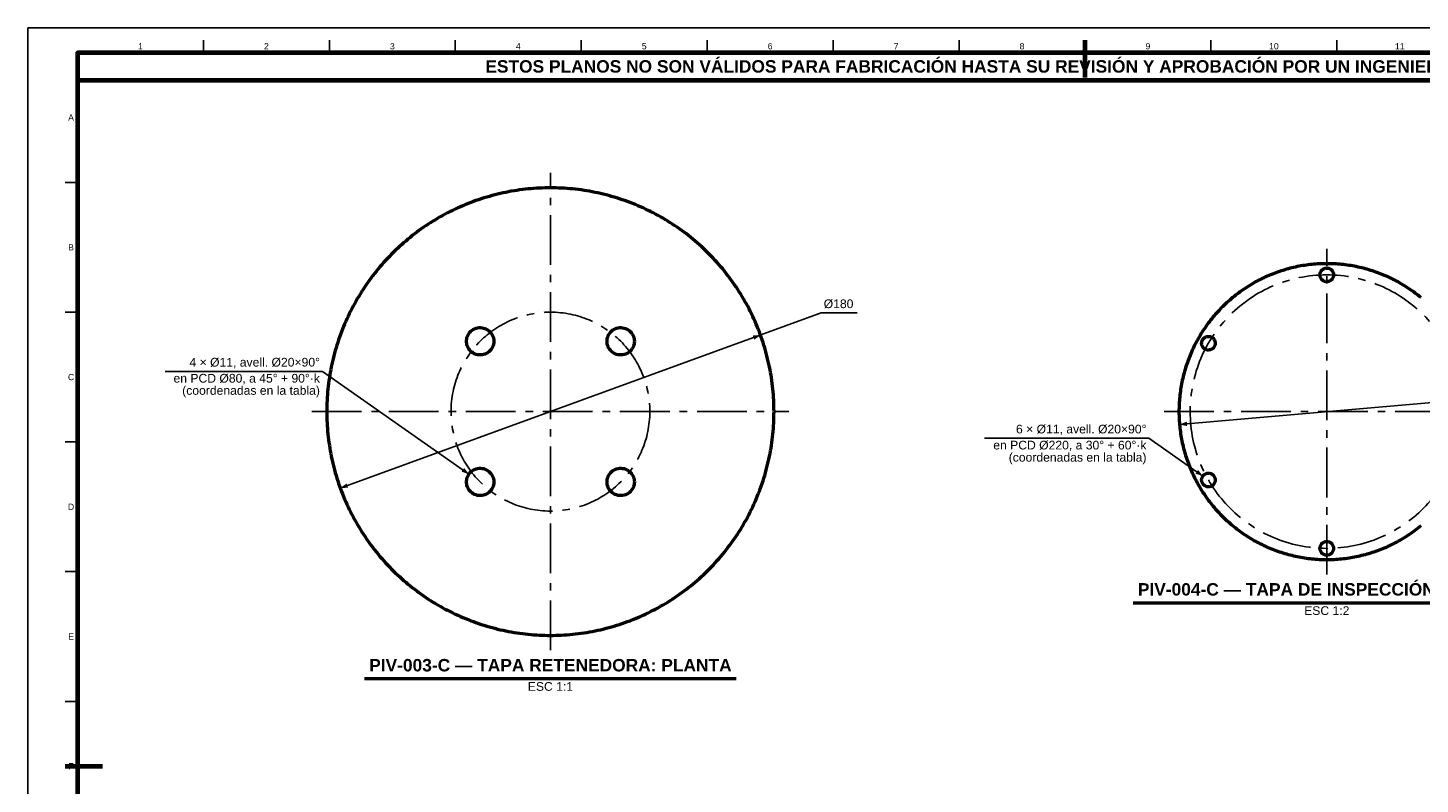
# Model space of a CAD drawing. Header units: millimetres. Extents: x 0 to 841, y 0 to 594.
# Tile 2 of 3: x 0 to 560, y 290 to 594. Entities that reach past the tile are written whole.
import ezdxf
from ezdxf.enums import TextEntityAlignment as Align

# ---------------------------------------------------------------- set-up
doc = ezdxf.new("R2010")
doc.units = ezdxf.units.MM
doc.linetypes.add('EJE', pattern=[31, 20, -4, 3, -4])
for name, color, linetype, lineweight in [('COTA', 7, 'CONTINUOUS', 25), ('EJE', 7, 'EJE', 25), ('FINA', 7, 'CONTINUOUS', 25), ('MARCO', 7, 'CONTINUOUS', 70), ('TXT', 7, 'CONTINUOUS', 25), ('VIS', 7, 'CONTINUOUS', 50)]:
    doc.layers.add(name, color=color, linetype=linetype, lineweight=lineweight)
doc.styles.add('STD', font='LiberationSans-Regular.ttf')
doc.styles.add('STDB', font='LiberationSans-Bold.ttf')

msp = doc.modelspace()

# ---------------------------------------------------------------- linework, layer by layer
at = {"layer": 'COTA'}
for p, q in [((125.76, 408.87), (319.34, 479.32)), ((319.34, 479.32), (333.79, 479.32)), ((118.57, 455.82), (55.24, 455.82)), ((177.55, 414.52), (118.57, 455.82)), ((463.56, 434.46), (608.01, 447.1)), ((451.25, 428.93), (385.08, 428.93)), ((472.95, 413.73), (451.25, 428.93))]:
    msp.add_line(p, q, dxfattribs=at)
for points in [[(294.91, 470.43), (291.78, 470.25), (292.4, 468.56)], [(463.56, 434.46), (466.63, 433.83), (466.47, 435.62)], [(177.55, 414.52), (175.61, 416.98), (174.57, 415.5)], [(472.95, 413.73), (471.01, 416.19), (469.98, 414.71)], [(125.76, 408.87), (128.89, 409.05), (128.28, 410.74)]]:
    msp.add_solid(points, dxfattribs=at)
at = {"layer": 'EJE'}
for p, q in [((210.34, 343.65), (210.34, 535.65)), ((522.84, 374.15), (522.84, 505.15)), ((114.34, 439.65), (306.34, 439.65)), ((457.34, 439.65), (588.34, 439.65))]:
    msp.add_line(p, q, dxfattribs=at)
for centre, radius in [((522.84, 439.65), 55), ((210.34, 439.65), 40)]:
    msp.add_circle(centre, radius, dxfattribs=at)
at = {"layer": 'FINA'}
for p, q in [((70.69, 584), (70.69, 589)), ((121.38, 584), (121.38, 589)), ((172.06, 584), (172.06, 589)), ((222.75, 584), (222.75, 589)), ((273.44, 584), (273.44, 589)), ((324.12, 584), (324.12, 589)), ((374.81, 584), (374.81, 589)), ((425.5, 584), (425.5, 589)), ((476.19, 584), (476.19, 589)), ((526.88, 584), (526.88, 589)), ((20, 531.82), (15, 531.82)), ((20, 479.64), (15, 479.64)), ((20, 427.45), (15, 427.45)), ((20, 375.27), (15, 375.27)), ((20, 323.09), (15, 323.09))]:
    msp.add_line(p, q, dxfattribs=at)
msp.add_lwpolyline([(0, 0), (841, 0), (841, 594), (0, 594)], close=True, dxfattribs=at)
at = {"layer": 'MARCO'}
for p, q in [((425.5, 589), (425.5, 574)), ((15, 297), (30, 297))]:
    msp.add_line(p, q, dxfattribs=at)
for points in [[(20, 10), (831, 10), (831, 584), (20, 584)], [(20, 573), (831, 573), (831, 584), (20, 584)]]:
    msp.add_lwpolyline(points, close=True, dxfattribs=at)
at = {"layer": 'VIS'}
for p, q in [((444.84, 362.75), (600.84, 362.75)), ((135.57, 332.25), (285.11, 332.25))]:
    msp.add_line(p, q, dxfattribs=at)
for points in [[(300.34, 439.65), (300.33, 440.78), (300.31, 441.91), (300.27, 443.04), (300.22, 444.17), (300.16, 445.3), (300.08, 446.43), (299.99, 447.56), (299.88, 448.68), (299.76, 449.81), (299.63, 450.93), (299.48, 452.05), (299.32, 453.17), (299.14, 454.29), (298.95, 455.4), (298.74, 456.51), (298.52, 457.62), (298.29, 458.73), (298.04, 459.83), (297.78, 460.93), (297.51, 462.03), (297.22, 463.13), (296.92, 464.22), (296.6, 465.3), (296.27, 466.38), (295.93, 467.46), (295.58, 468.53), (295.21, 469.6), (294.82, 470.67), (294.43, 471.73), (294.02, 472.78), (293.59, 473.83), (293.16, 474.87), (292.71, 475.91), (292.25, 476.94), (291.77, 477.97), (291.28, 478.99), (290.78, 480), (290.27, 481.01), (289.74, 482.01), (289.2, 483.01), (288.65, 484), (288.09, 484.98), (287.51, 485.95), (286.93, 486.92), (286.33, 487.87), (285.71, 488.83), (285.09, 489.77), (284.45, 490.7), (283.81, 491.63), (283.15, 492.55), (282.48, 493.46), (281.8, 494.36), (281.1, 495.26), (280.4, 496.14), (279.68, 497.02), (278.96, 497.88), (278.22, 498.74), (277.47, 499.59), (276.71, 500.43), (275.94, 501.26), (275.16, 502.08), (274.37, 502.89), (273.58, 503.69), (272.77, 504.48), (271.95, 505.26), (271.12, 506.03), (270.28, 506.78), (269.43, 507.53), (268.57, 508.27), (267.7, 509), (266.83, 509.71), (265.94, 510.42), (265.05, 511.11), (264.15, 511.79), (263.24, 512.46), (262.32, 513.12), (261.39, 513.77), (260.46, 514.4), (259.51, 515.03), (258.56, 515.64), (257.6, 516.24), (256.64, 516.83), (255.66, 517.4), (254.68, 517.97), (253.69, 518.52), (252.7, 519.06), (251.7, 519.58), (250.69, 520.1), (249.68, 520.6), (248.66, 521.08), (247.63, 521.56), (246.6, 522.02), (245.56, 522.47), (244.52, 522.91), (243.47, 523.33), (242.41, 523.74), (241.35, 524.14), (240.29, 524.52), (239.22, 524.89), (238.15, 525.24), (237.07, 525.59), (235.99, 525.92), (234.9, 526.23), (233.81, 526.53), (232.72, 526.82), (231.62, 527.1), (230.52, 527.36), (229.42, 527.6), (228.31, 527.84), (227.2, 528.06), (226.09, 528.26), (224.97, 528.45), (223.86, 528.63), (222.74, 528.79), (221.62, 528.94), (220.49, 529.07), (219.37, 529.2), (218.24, 529.3), (217.12, 529.39), (215.99, 529.47), (214.86, 529.54), (213.73, 529.59), (212.6, 529.62), (211.47, 529.64), (210.34, 529.65), (209.21, 529.64), (208.07, 529.62), (206.94, 529.59), (205.81, 529.54), (204.69, 529.47), (203.56, 529.39), (202.43, 529.3), (201.3, 529.2), (200.18, 529.07), (199.06, 528.94), (197.94, 528.79), (196.82, 528.63), (195.7, 528.45), (194.58, 528.26), (193.47, 528.06), (192.36, 527.84), (191.26, 527.6), (190.15, 527.36), (189.05, 527.1), (187.95, 526.82), (186.86, 526.53), (185.77, 526.23), (184.68, 525.92), (183.6, 525.59), (182.53, 525.24), (181.45, 524.89), (180.38, 524.52), (179.32, 524.14), (178.26, 523.74), (177.21, 523.33), (176.16, 522.91), (175.11, 522.47), (174.08, 522.02), (173.04, 521.56), (172.02, 521.08), (171, 520.6), (169.98, 520.1), (168.97, 519.58), (167.97, 519.06), (166.98, 518.52), (165.99, 517.97), (165.01, 517.4), (164.04, 516.83), (163.07, 516.24), (162.11, 515.64), (161.16, 515.03), (160.22, 514.4), (159.28, 513.77), (158.36, 513.12), (157.44, 512.46), (156.53, 511.79), (155.62, 511.11), (154.73, 510.42), (153.84, 509.71), (152.97, 509), (152.1, 508.27), (151.24, 507.53), (150.4, 506.78), (149.56, 506.03), (148.73, 505.26), (147.91, 504.48), (147.1, 503.69), (146.3, 502.89), (145.51, 502.08), (144.73, 501.26), (143.96, 500.43), (143.2, 499.59), (142.45, 498.74), (141.72, 497.88), (140.99, 497.02), (140.28, 496.14), (139.57, 495.26), (138.88, 494.36), (138.2, 493.46), (137.53, 492.55), (136.87, 491.63), (136.22, 490.7), (135.58, 489.77), (134.96, 488.83), (134.35, 487.87), (133.75, 486.92), (133.16, 485.95), (132.58, 484.98), (132.02, 484), (131.47, 483.01), (130.93, 482.01), (130.4, 481.01), (129.89, 480), (129.39, 478.99), (128.9, 477.97), (128.43, 476.94), (127.96, 475.91), (127.52, 474.87), (127.08, 473.83), (126.66, 472.78), (126.25, 471.73), (125.85, 470.67), (125.47, 469.6), (125.1, 468.53), (124.74, 467.46), (124.4, 466.38), (124.07, 465.3), (123.75, 464.22), (123.45, 463.13), (123.16, 462.03), (122.89, 460.93), (122.63, 459.83), (122.38, 458.73), (122.15, 457.62), (121.93, 456.51), (121.73, 455.4), (121.53, 454.29), (121.36, 453.17), (121.2, 452.05), (121.05, 450.93), (120.91, 449.81), (120.79, 448.68), (120.68, 447.56), (120.59, 446.43), (120.51, 445.3), (120.45, 444.17), (120.4, 443.04), (120.37, 441.91), (120.34, 440.78), (120.34, 439.65), (120.34, 438.52), (120.37, 437.39), (120.4, 436.26), (120.45, 435.13), (120.51, 434), (120.59, 432.87), (120.68, 431.74), (120.79, 430.62), (120.91, 429.49), (121.05, 428.37), (121.2, 427.25), (121.36, 426.13), (121.53, 425.01), (121.73, 423.9), (121.93, 422.79), (122.15, 421.68), (122.38, 420.57), (122.63, 419.47), (122.89, 418.36), (123.16, 417.27), (123.45, 416.17), (123.75, 415.08), (124.07, 414), (124.4, 412.92), (124.74, 411.84), (125.1, 410.76), (125.47, 409.7), (125.85, 408.63), (126.25, 407.57), (126.66, 406.52), (127.08, 405.47), (127.52, 404.43), (127.96, 403.39), (128.43, 402.36), (128.9, 401.33), (129.39, 400.31), (129.89, 399.3), (130.4, 398.29), (130.93, 397.29), (131.47, 396.29), (132.02, 395.3), (132.58, 394.32), (133.16, 393.35), (133.75, 392.38), (134.35, 391.43), (134.96, 390.47), (135.58, 389.53), (136.22, 388.6), (136.87, 387.67), (137.53, 386.75), (138.2, 385.84), (138.88, 384.94), (139.57, 384.04), (140.28, 383.16), (140.99, 382.28), (141.72, 381.41), (142.45, 380.56), (143.2, 379.71), (143.96, 378.87), (144.73, 378.04), (145.51, 377.22), (146.3, 376.41), (147.1, 375.61), (147.91, 374.82), (148.73, 374.04), (149.56, 373.27), (150.4, 372.52), (151.24, 371.77), (152.1, 371.03), (152.97, 370.3), (153.84, 369.59), (154.73, 368.88), (155.62, 368.19), (156.53, 367.51), (157.44, 366.84), (158.36, 366.18), (159.28, 365.53), (160.22, 364.9), (161.16, 364.27), (162.11, 363.66), (163.07, 363.06), (164.04, 362.47), (165.01, 361.9), (165.99, 361.33), (166.98, 360.78), (167.97, 360.24), (168.97, 359.72), (169.98, 359.2), (171, 358.7), (172.02, 358.22), (173.04, 357.74), (174.08, 357.28), (175.11, 356.83), (176.16, 356.39), (177.21, 355.97), (178.26, 355.56), (179.32, 355.16), (180.38, 354.78), (181.45, 354.41), (182.53, 354.05), (183.6, 353.71), (184.68, 353.38), (185.77, 353.07), (186.86, 352.77), (187.95, 352.48), (189.05, 352.2), (190.15, 351.94), (191.26, 351.7), (192.36, 351.46), (193.47, 351.24), (194.58, 351.04), (195.7, 350.85), (196.82, 350.67), (197.94, 350.51), (199.06, 350.36), (200.18, 350.22), (201.3, 350.1), (202.43, 350), (203.56, 349.91), (204.69, 349.83), (205.81, 349.76), (206.94, 349.71), (208.07, 349.68), (209.21, 349.66), (210.34, 349.65), (211.47, 349.66), (212.6, 349.68), (213.73, 349.71), (214.86, 349.76), (215.99, 349.83), (217.12, 349.91), (218.24, 350), (219.37, 350.1), (220.49, 350.22), (221.62, 350.36), (222.74, 350.51), (223.86, 350.67), (224.97, 350.85), (226.09, 351.04), (227.2, 351.24), (228.31, 351.46), (229.42, 351.7), (230.52, 351.94), (231.62, 352.2), (232.72, 352.48), (233.81, 352.77), (234.9, 353.07), (235.99, 353.38), (237.07, 353.71), (238.15, 354.05), (239.22, 354.41), (240.29, 354.78), (241.35, 355.16), (242.41, 355.56), (243.47, 355.97), (244.52, 356.39), (245.56, 356.83), (246.6, 357.28), (247.63, 357.74), (248.66, 358.22), (249.68, 358.7), (250.69, 359.2), (251.7, 359.72), (252.7, 360.24), (253.69, 360.78), (254.68, 361.33), (255.66, 361.9), (256.64, 362.47), (257.6, 363.06), (258.56, 363.66), (259.51, 364.27), (260.46, 364.9), (261.39, 365.53), (262.32, 366.18), (263.24, 366.84), (264.15, 367.51), (265.05, 368.19), (265.94, 368.88), (266.83, 369.59), (267.7, 370.3), (268.57, 371.03), (269.43, 371.77), (270.28, 372.52), (271.12, 373.27), (271.95, 374.04), (272.77, 374.82), (273.58, 375.61), (274.37, 376.41), (275.16, 377.22), (275.94, 378.04), (276.71, 378.87), (277.47, 379.71), (278.22, 380.56), (278.96, 381.41), (279.68, 382.28), (280.4, 383.16), (281.1, 384.04), (281.8, 384.94), (282.48, 385.84), (283.15, 386.75), (283.81, 387.67), (284.45, 388.6), (285.09, 389.53), (285.71, 390.47), (286.33, 391.43), (286.93, 392.38), (287.51, 393.35), (288.09, 394.32), (288.65, 395.3), (289.2, 396.29), (289.74, 397.29), (290.27, 398.29), (290.78, 399.3), (291.28, 400.31), (291.77, 401.33), (292.25, 402.36), (292.71, 403.39), (293.16, 404.43), (293.59, 405.47), (294.02, 406.52), (294.43, 407.57), (294.82, 408.63), (295.21, 409.7), (295.58, 410.76), (295.93, 411.84), (296.27, 412.92), (296.6, 414), (296.92, 415.08), (297.22, 416.17), (297.51, 417.27), (297.78, 418.36), (298.04, 419.47), (298.29, 420.57), (298.52, 421.68), (298.74, 422.79), (298.95, 423.9), (299.14, 425.01), (299.32, 426.13), (299.48, 427.25), (299.63, 428.37), (299.76, 429.49), (299.88, 430.62), (299.99, 431.74), (300.08, 432.87), (300.16, 434), (300.22, 435.13), (300.27, 436.26), (300.31, 437.39), (300.33, 438.52), (300.34, 439.65)], [(560.76, 485.5), (560.18, 485.97), (559.6, 486.43), (559.01, 486.89), (558.41, 487.34), (557.81, 487.79), (557.2, 488.22), (556.59, 488.65), (555.97, 489.07), (555.35, 489.48), (554.72, 489.89), (554.08, 490.28), (553.45, 490.67), (552.8, 491.05), (552.15, 491.43), (551.5, 491.79), (550.84, 492.15), (550.18, 492.49), (549.52, 492.83), (548.85, 493.16), (548.17, 493.49), (547.49, 493.8), (546.81, 494.11), (546.12, 494.4), (545.43, 494.69), (544.74, 494.97), (544.04, 495.24), (543.34, 495.5), (542.64, 495.76), (541.93, 496), (541.22, 496.24), (540.51, 496.46), (539.8, 496.68), (539.08, 496.89), (538.36, 497.09), (537.63, 497.28), (536.91, 497.46), (536.18, 497.63), (535.45, 497.8), (534.72, 497.95), (533.99, 498.1), (533.25, 498.23), (532.51, 498.36), (531.78, 498.47), (531.04, 498.58), (530.29, 498.68), (529.55, 498.77), (528.81, 498.85), (528.06, 498.92), (527.32, 498.98), (526.57, 499.03), (525.83, 499.07), (525.08, 499.11), (524.33, 499.13), (523.58, 499.15), (522.84, 499.15), (522.09, 499.15), (521.34, 499.13), (520.59, 499.11), (519.85, 499.07), (519.1, 499.03), (518.35, 498.98), (517.61, 498.92), (516.87, 498.85), (516.12, 498.77), (515.38, 498.68), (514.64, 498.58), (513.9, 498.47), (513.16, 498.36), (512.42, 498.23), (511.69, 498.1), (510.95, 497.95), (510.22, 497.8), (509.49, 497.63), (508.76, 497.46), (508.04, 497.28), (507.32, 497.09), (506.6, 496.89), (505.88, 496.68), (505.16, 496.46), (504.45, 496.24), (503.74, 496), (503.03, 495.76), (502.33, 495.5), (501.63, 495.24), (500.93, 494.97), (500.24, 494.69), (499.55, 494.4), (498.86, 494.11), (498.18, 493.8), (497.5, 493.49), (496.83, 493.16), (496.16, 492.83), (495.49, 492.49), (494.83, 492.15), (494.17, 491.79), (493.52, 491.43), (492.87, 491.05), (492.23, 490.67), (491.59, 490.28), (490.95, 489.89), (490.33, 489.48), (489.7, 489.07), (489.08, 488.65), (488.47, 488.22), (487.86, 487.79), (487.26, 487.34), (486.66, 486.89), (486.07, 486.43), (485.49, 485.97), (484.91, 485.5), (484.34, 485.02), (483.77, 484.53), (483.21, 484.03), (482.65, 483.53), (482.11, 483.02), (481.56, 482.51), (481.03, 481.99), (480.5, 481.46), (479.98, 480.92), (479.46, 480.38), (478.95, 479.83), (478.45, 479.28), (477.96, 478.72), (477.47, 478.15), (476.99, 477.58), (476.52, 477), (476.05, 476.41), (475.59, 475.82), (475.14, 475.23), (474.7, 474.62), (474.26, 474.02), (473.84, 473.4), (473.42, 472.78), (473, 472.16), (472.6, 471.53), (472.2, 470.9), (471.81, 470.26), (471.43, 469.62), (471.06, 468.97), (470.7, 468.31), (470.34, 467.66), (469.99, 466.99), (469.65, 466.33), (469.32, 465.66), (469, 464.98), (468.69, 464.31), (468.38, 463.62), (468.08, 462.94), (467.79, 462.25), (467.51, 461.55), (467.24, 460.86), (466.98, 460.16), (466.73, 459.45), (466.48, 458.75), (466.25, 458.04), (466.02, 457.32), (465.8, 456.61), (465.6, 455.89), (465.4, 455.17), (465.21, 454.45), (465.02, 453.72), (464.85, 452.99), (464.69, 452.26), (464.54, 451.53), (464.39, 450.8), (464.26, 450.06), (464.13, 449.33), (464.01, 448.59), (463.9, 447.85), (463.81, 447.11), (463.72, 446.36), (463.64, 445.62), (463.57, 444.88), (463.51, 444.13), (463.45, 443.39), (463.41, 442.64), (463.38, 441.89), (463.36, 441.15), (463.34, 440.4), (463.34, 439.65), (463.34, 438.9), (463.36, 438.15), (463.38, 437.41), (463.41, 436.66), (463.45, 435.91), (463.51, 435.17), (463.57, 434.42), (463.64, 433.68), (463.72, 432.93), (463.81, 432.19), (463.9, 431.45), (464.01, 430.71), (464.13, 429.97), (464.26, 429.24), (464.39, 428.5), (464.54, 427.77), (464.69, 427.04), (464.85, 426.31), (465.02, 425.58), (465.21, 424.85), (465.4, 424.13), (465.6, 423.41), (465.8, 422.69), (466.02, 421.98), (466.25, 421.26), (466.48, 420.55), (466.73, 419.85), (466.98, 419.14), (467.24, 418.44), (467.51, 417.75), (467.79, 417.05), (468.08, 416.36), (468.38, 415.68), (468.69, 414.99), (469, 414.32), (469.32, 413.64), (469.65, 412.97), (469.99, 412.3), (470.34, 411.64), (470.7, 410.99), (471.06, 410.33), (471.43, 409.68), (471.81, 409.04), (472.2, 408.4), (472.6, 407.77), (473, 407.14), (473.42, 406.52), (473.84, 405.9), (474.26, 405.28), (474.7, 404.68), (475.14, 404.07), (475.59, 403.48), (476.05, 402.89), (476.52, 402.3), (476.99, 401.72), (477.47, 401.15), (477.96, 400.58), (478.45, 400.02), (478.95, 399.47), (479.46, 398.92), (479.98, 398.38), (480.5, 397.84), (481.03, 397.31), (481.56, 396.79), (482.11, 396.28), (482.65, 395.77), (483.21, 395.27), (483.77, 394.77), (484.34, 394.28), (484.91, 393.8), (485.49, 393.33), (486.07, 392.87), (486.66, 392.41), (487.26, 391.96), (487.86, 391.51), (488.47, 391.08), (489.08, 390.65), (489.7, 390.23), (490.33, 389.82), (490.95, 389.41), (491.59, 389.02), (492.23, 388.63), (492.87, 388.25), (493.52, 387.87), (494.17, 387.51), (494.83, 387.15), (495.49, 386.81), (496.16, 386.47), (496.83, 386.14), (497.5, 385.81), (498.18, 385.5), (498.86, 385.19), (499.55, 384.9), (500.24, 384.61), (500.93, 384.33), (501.63, 384.06), (502.33, 383.8), (503.03, 383.54), (503.74, 383.3), (504.45, 383.06), (505.16, 382.84), (505.88, 382.62), (506.6, 382.41), (507.32, 382.21), (508.04, 382.02), (508.76, 381.84), (509.49, 381.67), (510.22, 381.5), (510.95, 381.35), (511.69, 381.2), (512.42, 381.07), (513.16, 380.94), (513.9, 380.82), (514.64, 380.72), (515.38, 380.62), (516.12, 380.53), (516.87, 380.45), (517.61, 380.38), (518.35, 380.32), (519.1, 380.27), (519.85, 380.22), (520.59, 380.19), (521.34, 380.17), (522.09, 380.15), (522.84, 380.15), (523.58, 380.15), (524.33, 380.17), (525.08, 380.19), (525.83, 380.22), (526.57, 380.27), (527.32, 380.32), (528.06, 380.38), (528.81, 380.45), (529.55, 380.53), (530.29, 380.62), (531.04, 380.72), (531.78, 380.82), (532.51, 380.94), (533.25, 381.07), (533.99, 381.2), (534.72, 381.35), (535.45, 381.5), (536.18, 381.67), (536.91, 381.84), (537.63, 382.02), (538.36, 382.21), (539.08, 382.41), (539.8, 382.62), (540.51, 382.84), (541.22, 383.06), (541.93, 383.3), (542.64, 383.54), (543.34, 383.8), (544.04, 384.06), (544.74, 384.33), (545.43, 384.61), (546.12, 384.9), (546.81, 385.19), (547.49, 385.5), (548.17, 385.81), (548.85, 386.14), (549.52, 386.47), (550.18, 386.81), (550.84, 387.15), (551.5, 387.51), (552.15, 387.87), (552.8, 388.25), (553.45, 388.63), (554.08, 389.02), (554.72, 389.41), (555.35, 389.82), (555.97, 390.23), (556.59, 390.65), (557.2, 391.08), (557.81, 391.51), (558.41, 391.96), (559.01, 392.41), (559.6, 392.87), (560.18, 393.33), (560.76, 393.8)], [(525.59, 494.65), (525.57, 494.35), (525.52, 494.05), (525.44, 493.76), (525.32, 493.48), (525.18, 493.21), (525.01, 492.96), (524.81, 492.73), (524.58, 492.53), (524.34, 492.35), (524.08, 492.2), (523.8, 492.07), (523.51, 491.98), (523.21, 491.93), (522.91, 491.9), (522.61, 491.91), (522.31, 491.95), (522.02, 492.03), (521.73, 492.13), (521.46, 492.27), (521.21, 492.43), (520.97, 492.63), (520.76, 492.84), (520.58, 493.08), (520.42, 493.34), (520.29, 493.61), (520.19, 493.9), (520.12, 494.2), (520.09, 494.5), (520.09, 494.8), (520.12, 495.1), (520.19, 495.4), (520.29, 495.68), (520.42, 495.96), (520.58, 496.22), (520.76, 496.46), (520.97, 496.67), (521.21, 496.87), (521.46, 497.03), (521.73, 497.17), (522.02, 497.27), (522.31, 497.35), (522.61, 497.39), (522.91, 497.4), (523.21, 497.37), (523.51, 497.32), (523.8, 497.23), (524.08, 497.1), (524.34, 496.95), (524.58, 496.77), (524.81, 496.57), (525.01, 496.34), (525.18, 496.09), (525.32, 495.82), (525.44, 495.54), (525.52, 495.25), (525.57, 494.95), (525.59, 494.65)], [(187.55, 467.93), (187.52, 467.33), (187.42, 466.73), (187.25, 466.15), (187.03, 465.59), (186.74, 465.05), (186.39, 464.56), (185.99, 464.1), (185.55, 463.69), (185.06, 463.33), (184.54, 463.03), (183.98, 462.78), (183.4, 462.6), (182.81, 462.49), (182.2, 462.44), (181.6, 462.45), (181, 462.54), (180.41, 462.68), (179.84, 462.9), (179.3, 463.17), (178.8, 463.5), (178.33, 463.89), (177.9, 464.32), (177.53, 464.8), (177.22, 465.32), (176.96, 465.86), (176.76, 466.44), (176.63, 467.03), (176.56, 467.63), (176.56, 468.24), (176.63, 468.84), (176.76, 469.43), (176.96, 470), (177.22, 470.55), (177.53, 471.07), (177.9, 471.55), (178.33, 471.98), (178.8, 472.37), (179.3, 472.7), (179.84, 472.97), (180.41, 473.18), (181, 473.33), (181.6, 473.42), (182.2, 473.43), (182.81, 473.38), (183.4, 473.27), (183.98, 473.08), (184.54, 472.84), (185.06, 472.54), (185.55, 472.18), (185.99, 471.77), (186.39, 471.31), (186.74, 470.81), (187.03, 470.28), (187.25, 469.72), (187.42, 469.14), (187.52, 468.54), (187.55, 467.93)], [(244.12, 467.93), (244.09, 467.33), (243.99, 466.73), (243.82, 466.15), (243.59, 465.59), (243.31, 465.05), (242.96, 464.56), (242.56, 464.1), (242.12, 463.69), (241.63, 463.33), (241.1, 463.03), (240.55, 462.78), (239.97, 462.6), (239.38, 462.49), (238.77, 462.44), (238.17, 462.45), (237.57, 462.54), (236.98, 462.68), (236.41, 462.9), (235.87, 463.17), (235.36, 463.5), (234.9, 463.89), (234.47, 464.32), (234.1, 464.8), (233.78, 465.32), (233.53, 465.86), (233.33, 466.44), (233.2, 467.03), (233.13, 467.63), (233.13, 468.24), (233.2, 468.84), (233.33, 469.43), (233.53, 470), (233.78, 470.55), (234.1, 471.07), (234.47, 471.55), (234.9, 471.98), (235.36, 472.37), (235.87, 472.7), (236.41, 472.97), (236.98, 473.18), (237.57, 473.33), (238.17, 473.42), (238.77, 473.43), (239.38, 473.38), (239.97, 473.27), (240.55, 473.08), (241.1, 472.84), (241.63, 472.54), (242.12, 472.18), (242.56, 471.77), (242.96, 471.31), (243.31, 470.81), (243.59, 470.28), (243.82, 469.72), (243.99, 469.14), (244.09, 468.54), (244.12, 467.93)], [(477.96, 467.15), (477.94, 466.85), (477.89, 466.55), (477.81, 466.26), (477.69, 465.98), (477.55, 465.71), (477.38, 465.46), (477.18, 465.23), (476.95, 465.03), (476.71, 464.85), (476.45, 464.7), (476.17, 464.57), (475.88, 464.48), (475.58, 464.43), (475.28, 464.4), (474.98, 464.41), (474.68, 464.45), (474.38, 464.53), (474.1, 464.63), (473.83, 464.77), (473.58, 464.93), (473.34, 465.13), (473.13, 465.34), (472.95, 465.58), (472.79, 465.84), (472.66, 466.11), (472.56, 466.4), (472.49, 466.7), (472.46, 467), (472.46, 467.3), (472.49, 467.6), (472.56, 467.9), (472.66, 468.18), (472.79, 468.46), (472.95, 468.72), (473.13, 468.96), (473.34, 469.17), (473.58, 469.37), (473.83, 469.53), (474.1, 469.67), (474.38, 469.77), (474.68, 469.85), (474.98, 469.89), (475.28, 469.9), (475.58, 469.87), (475.88, 469.82), (476.17, 469.73), (476.45, 469.6), (476.71, 469.45), (476.95, 469.27), (477.18, 469.07), (477.38, 468.84), (477.55, 468.59), (477.69, 468.32), (477.81, 468.04), (477.89, 467.75), (477.94, 467.45), (477.96, 467.15)], [(187.55, 411.37), (187.52, 410.76), (187.42, 410.16), (187.25, 409.58), (187.03, 409.02), (186.74, 408.49), (186.39, 407.99), (185.99, 407.53), (185.55, 407.12), (185.06, 406.76), (184.54, 406.46), (183.98, 406.21), (183.4, 406.03), (182.81, 405.92), (182.2, 405.87), (181.6, 405.88), (181, 405.97), (180.41, 406.12), (179.84, 406.33), (179.3, 406.6), (178.8, 406.93), (178.33, 407.32), (177.9, 407.75), (177.53, 408.23), (177.22, 408.75), (176.96, 409.3), (176.76, 409.87), (176.63, 410.46), (176.56, 411.06), (176.56, 411.67), (176.63, 412.27), (176.76, 412.86), (176.96, 413.44), (177.22, 413.98), (177.53, 414.5), (177.9, 414.98), (178.33, 415.41), (178.8, 415.8), (179.3, 416.13), (179.84, 416.4), (180.41, 416.61), (181, 416.76), (181.6, 416.85), (182.2, 416.86), (182.81, 416.81), (183.4, 416.7), (183.98, 416.52), (184.54, 416.27), (185.06, 415.97), (185.55, 415.61), (185.99, 415.2), (186.39, 414.74), (186.74, 414.25), (187.03, 413.71), (187.25, 413.15), (187.42, 412.57), (187.52, 411.97), (187.55, 411.37)], [(244.12, 411.37), (244.09, 410.76), (243.99, 410.16), (243.82, 409.58), (243.59, 409.02), (243.31, 408.49), (242.96, 407.99), (242.56, 407.53), (242.12, 407.12), (241.63, 406.76), (241.1, 406.46), (240.55, 406.21), (239.97, 406.03), (239.38, 405.92), (238.77, 405.87), (238.17, 405.88), (237.57, 405.97), (236.98, 406.12), (236.41, 406.33), (235.87, 406.6), (235.36, 406.93), (234.9, 407.32), (234.47, 407.75), (234.1, 408.23), (233.78, 408.75), (233.53, 409.3), (233.33, 409.87), (233.2, 410.46), (233.13, 411.06), (233.13, 411.67), (233.2, 412.27), (233.33, 412.86), (233.53, 413.44), (233.78, 413.98), (234.1, 414.5), (234.47, 414.98), (234.9, 415.41), (235.36, 415.8), (235.87, 416.13), (236.41, 416.4), (236.98, 416.61), (237.57, 416.76), (238.17, 416.85), (238.77, 416.86), (239.38, 416.81), (239.97, 416.7), (240.55, 416.52), (241.1, 416.27), (241.63, 415.97), (242.12, 415.61), (242.56, 415.2), (242.96, 414.74), (243.31, 414.25), (243.59, 413.71), (243.82, 413.15), (243.99, 412.57), (244.09, 411.97), (244.12, 411.37)], [(477.96, 412.15), (477.94, 411.85), (477.89, 411.55), (477.81, 411.26), (477.69, 410.98), (477.55, 410.71), (477.38, 410.46), (477.18, 410.23), (476.95, 410.03), (476.71, 409.85), (476.45, 409.7), (476.17, 409.57), (475.88, 409.48), (475.58, 409.43), (475.28, 409.4), (474.98, 409.41), (474.68, 409.45), (474.38, 409.53), (474.1, 409.63), (473.83, 409.77), (473.58, 409.93), (473.34, 410.13), (473.13, 410.34), (472.95, 410.58), (472.79, 410.84), (472.66, 411.11), (472.56, 411.4), (472.49, 411.7), (472.46, 412), (472.46, 412.3), (472.49, 412.6), (472.56, 412.9), (472.66, 413.18), (472.79, 413.46), (472.95, 413.72), (473.13, 413.96), (473.34, 414.17), (473.58, 414.37), (473.83, 414.53), (474.1, 414.67), (474.38, 414.77), (474.68, 414.85), (474.98, 414.89), (475.28, 414.9), (475.58, 414.87), (475.88, 414.82), (476.17, 414.73), (476.45, 414.6), (476.71, 414.45), (476.95, 414.27), (477.18, 414.07), (477.38, 413.84), (477.55, 413.59), (477.69, 413.32), (477.81, 413.04), (477.89, 412.75), (477.94, 412.45), (477.96, 412.15)], [(525.59, 384.65), (525.57, 384.35), (525.52, 384.05), (525.44, 383.76), (525.32, 383.48), (525.18, 383.21), (525.01, 382.96), (524.81, 382.73), (524.58, 382.53), (524.34, 382.35), (524.08, 382.2), (523.8, 382.07), (523.51, 381.98), (523.21, 381.93), (522.91, 381.9), (522.61, 381.91), (522.31, 381.95), (522.02, 382.03), (521.73, 382.13), (521.46, 382.27), (521.21, 382.43), (520.97, 382.63), (520.76, 382.84), (520.58, 383.08), (520.42, 383.34), (520.29, 383.61), (520.19, 383.9), (520.12, 384.2), (520.09, 384.5), (520.09, 384.8), (520.12, 385.1), (520.19, 385.4), (520.29, 385.68), (520.42, 385.96), (520.58, 386.22), (520.76, 386.46), (520.97, 386.67), (521.21, 386.87), (521.46, 387.03), (521.73, 387.17), (522.02, 387.27), (522.31, 387.35), (522.61, 387.39), (522.91, 387.4), (523.21, 387.37), (523.51, 387.32), (523.8, 387.23), (524.08, 387.1), (524.34, 386.95), (524.58, 386.77), (524.81, 386.57), (525.01, 386.34), (525.18, 386.09), (525.32, 385.82), (525.44, 385.54), (525.52, 385.25), (525.57, 384.95), (525.59, 384.65)]]:
    msp.add_lwpolyline(points, dxfattribs=at)

# ---------------------------------------------------------------- texts
at = {"layer": 'TXT'}
for s, height, style, p in [('1', 2.5, 'STD', (45.34, 586.6)), ('2', 2.5, 'STD', (96.03, 586.6)), ('3', 2.5, 'STD', (146.72, 586.6)), ('4', 2.5, 'STD', (197.41, 586.6)), ('5', 2.5, 'STD', (248.09, 586.6)), ('6', 2.5, 'STD', (298.78, 586.6)), ('7', 2.5, 'STD', (349.47, 586.6)), ('8', 2.5, 'STD', (400.16, 586.6)), ('9', 2.5, 'STD', (450.84, 586.6)), ('10', 2.5, 'STD', (501.53, 586.6)), ('11', 2.5, 'STD', (552.22, 586.6)), ('ESTOS PLANOS NO SON VÁLIDOS PARA FABRICACIÓN HASTA SU REVISIÓN Y APROBACIÓN POR UN INGENIERO CALCULISTA HABILITADO.', 5, 'STDB', (425.5, 578.5)), ('A', 2.5, 'STD', (17.4, 557.91)), ('B', 2.5, 'STD', (17.4, 505.73)), ('C', 2.5, 'STD', (17.4, 453.55)), ('D', 2.5, 'STD', (17.4, 401.36)), ('E', 2.5, 'STD', (17.4, 349.18)), ('F', 2.5, 'STD', (17.4, 297))]:
    msp.add_text(s, height=height, dxfattribs=dict(at, style=style)).set_placement(p, align=Align.MIDDLE_CENTER)
at = {"layer": 'TXT', "style": 'STD'}
msp.add_text('Ø180', height=3.5, dxfattribs=at).set_placement((320.34, 480.22), align=Align.BOTTOM_LEFT)
for s, p in [('4 × Ø11, avell. Ø20×90°', (117.57, 456.72)), ('6 × Ø11, avell. Ø20×90°', (450.25, 429.83))]:
    msp.add_text(s, height=3.5, dxfattribs=at).set_placement(p, align=Align.BOTTOM_RIGHT)
for s, p in [('en PCD Ø80, a 45° + 90°·k', (117.57, 454.82)), ('(coordenadas en la tabla)', (117.57, 449.92)), ('en PCD Ø220, a 30° + 60°·k', (450.25, 427.93)), ('(coordenadas en la tabla)', (450.25, 423.03))]:
    msp.add_text(s, height=3.5, dxfattribs=at).set_placement(p, align=Align.TOP_RIGHT)
at = {"layer": 'TXT', "style": 'STDB'}
for s, p in [('PIV-004-C — TAPA DE INSPECCIÓN: PLANTA', (522.84, 364.15)), ('PIV-003-C — TAPA RETENEDORA: PLANTA', (210.34, 333.65))]:
    msp.add_text(s, height=5, dxfattribs=at).set_placement(p, align=Align.BOTTOM_CENTER)
at = {"layer": 'TXT', "style": 'STD'}
for s, p in [('ESC 1:2', (522.84, 361.35)), ('ESC 1:1', (210.34, 330.85))]:
    msp.add_text(s, height=3.5, dxfattribs=at).set_placement(p, align=Align.TOP_CENTER)

doc.saveas('drawing.dxf')
